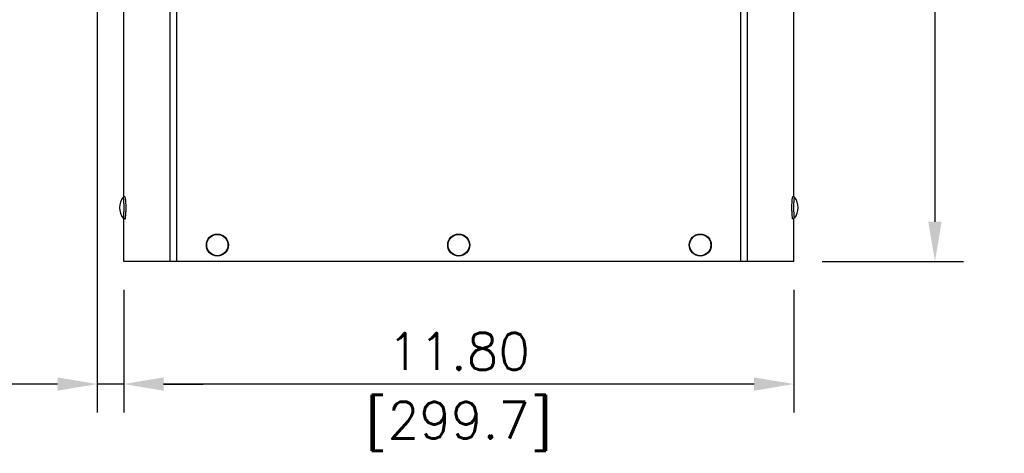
# Model space of a CAD drawing. Extents: x 750.1 to 849, y -105.5 to -34.2.
# Tile 3 of 19: x 771 to 788.3, y -80.2 to -72.6. Entities that reach past the tile are written whole.
import ezdxf

# ---------------------------------------------------------------- set-up
doc = ezdxf.new("R2010")
doc.units = 0
doc.header["$LTSCALE"] = 4
doc.header["$MEASUREMENT"] = 0
doc.layers.get('0').update_dxf_attribs({"linetype": 'CONTINUOUS'})
doc.layers.get('DEFPOINTS').update_dxf_attribs({"linetype": 'CONTINUOUS'})
doc.layers.add('Dimensions', color=140, linetype='CONTINUOUS')
doc.styles.add('ROMANS', font='romans.shx')
doc.dimstyles.new('FSTD1', dxfattribs={"dimtxt": 0.65, "dimasz": 0.7, "dimexe": 0.5, "dimexo": 0.5, "dimgap": 0.25, "dimtad": 1, "dimzin": 1, "dimdsep": 46, "dimtxsty": 'ROMANS', "dimcen": 0.5, "dimadec": 0, "dimazin": 0, "dimtfac": 1, "dimtmove": 0, "dimatfit": 3, "dimfxl": 1, "dimtolj": 1, "dimarcsym": 1})

# ---------------------------------------------------------------- blocks, each defined once
blk = doc.blocks.new('*D0')
at = {"layer": 'DEFPOINTS', "color": 0, "transparency": 16777216}
for p in [(784.475, -44.859), (784.589, -76.859), (787.073, -76.859)]:
    blk.add_point(p, dxfattribs=at)
at = {"layer": 'Dimensions', "color": 0, "lineweight": -2, "transparency": 16777216}
for p, q in [((784.975, -44.859), (787.573, -44.859)), ((787.073, -45.559), (787.073, -76.159)), ((785.089, -76.859), (787.573, -76.859))]:
    blk.add_line(p, q, dxfattribs=at)
at = {"layer": 'Dimensions', "color": 0, "transparency": 16777216}
for points in [[(786.956, -45.559), (787.19, -45.559), (787.073, -44.859)], [(786.956, -76.159), (787.19, -76.159), (787.073, -76.859)]]:
    blk.add_solid(points, dxfattribs=at)
at = {"layer": 'Dimensions', "color": 0, "transparency": 16777216, "char_height": 0.65, "attachment_point": 5, "rotation": 90, "style": 'ROMANS'}
for s, insert in [('\\A1;[812.8]', (787.818, -60.859)), ('\\A1;32.00', (786.498, -60.859))]:
    blk.add_mtext(s, dxfattribs=dict(at, insert=insert))
blk = doc.blocks.new('*D1')
at = {"layer": 'DEFPOINTS', "color": 0, "transparency": 16777216}
for p in [(772.789, -76.859), (784.589, -76.859), (772.789, -79.019)]:
    blk.add_point(p, dxfattribs=at)
at = {"layer": 'Dimensions', "color": 0, "lineweight": -2, "transparency": 16777216}
for p, q in [((772.789, -77.359), (772.789, -79.519)), ((784.589, -77.359), (784.589, -79.519)), ((783.889, -79.019), (773.489, -79.019))]:
    blk.add_line(p, q, dxfattribs=at)
at = {"layer": 'Dimensions', "color": 0, "transparency": 16777216}
for points in [[(773.489, -78.902), (773.489, -79.136), (772.789, -79.019)], [(783.889, -78.902), (783.889, -79.136), (784.589, -79.019)]]:
    blk.add_solid(points, dxfattribs=at)
at = {"layer": 'Dimensions', "color": 0, "transparency": 16777216, "char_height": 0.65, "attachment_point": 5, "style": 'ROMANS'}
for s, insert in [('\\A1;11.80', (778.689, -78.444)), ('\\A1;[299.7]', (778.689, -79.764))]:
    blk.add_mtext(s, dxfattribs=dict(at, insert=insert))
blk = doc.blocks.new('*D2')
at = {"layer": 'DEFPOINTS', "color": 0, "transparency": 16777216}
for p in [(772.322, -71.439), (772.789, -76.859), (772.322, -79.019)]:
    blk.add_point(p, dxfattribs=at)
at = {"layer": 'Dimensions', "color": 0, "lineweight": -2, "transparency": 16777216}
for p, q in [((772.322, -71.939), (772.322, -79.519)), ((772.789, -77.359), (772.789, -79.519)), ((771.622, -79.019), (767.667, -79.019)), ((772.789, -79.019), (772.322, -79.019)), ((773.489, -79.019), (774.189, -79.019))]:
    blk.add_line(p, q, dxfattribs=at)
at = {"layer": 'Dimensions', "color": 0, "transparency": 16777216}
for points in [[(771.622, -78.902), (771.622, -79.136), (772.322, -79.019)], [(773.489, -78.902), (773.489, -79.136), (772.789, -79.019)]]:
    blk.add_solid(points, dxfattribs=at)
at = {"layer": 'Dimensions', "color": 0, "transparency": 16777216, "char_height": 0.65, "attachment_point": 5, "style": 'ROMANS'}
for s, insert in [('\\A1;0.47', (769.294, -78.444)), ('\\A1;[11.9]', (769.294, -79.764))]:
    blk.add_mtext(s, dxfattribs=dict(at, insert=insert))

msp = doc.modelspace()

# ---------------------------------------------------------------- linework, layer by layer
for p, q in [((773.607, -76.859), (773.607, -47.303)), ((773.723, -76.859), (773.723, -47.303)), ((783.655, -76.859), (783.655, -47.303)), ((783.771, -76.859), (783.771, -47.303)), ((772.789, -75.715), (772.789, -71.539)), ((784.589, -75.715), (784.589, -72.103)), ((772.789, -76.859), (772.789, -76.102)), ((784.589, -76.859), (784.589, -76.102)), ((773.607, -76.859), (772.789, -76.859)), ((773.723, -76.859), (773.607, -76.859)), ((783.655, -76.859), (773.723, -76.859)), ((783.771, -76.859), (783.655, -76.859)), ((784.589, -76.859), (783.771, -76.859))]:
    msp.add_line(p, q)
for centre, radius in [((774.437, -76.569), 0.194), ((774.437, -76.569), 0.187), ((778.687, -76.569), 0.194), ((778.687, -76.569), 0.187), ((782.94, -76.569), 0.194), ((782.94, -76.569), 0.187)]:
    msp.add_circle(centre, radius)
for centre, start, end in [((773.016, -75.909), 142.2875, 217.7125), ((784.362, -75.909), 0, 37.7125), ((784.362, -75.909), 322.2875, 0)]:
    msp.add_arc(centre, 0.303, start, end)
for points, knots in [([(772.817, -75.737), (772.817, -75.734), (772.815, -75.73), (772.812, -75.723), (772.804, -75.716), (772.793, -75.713), (772.784, -75.716), (772.778, -75.721), (772.777, -75.723), (772.776, -75.724)], [0, 0, 0, 0, 0.218943, 0.408179, 0.559699, 0.688008, 0.81698, 0.92784, 1, 1, 1, 1]), ([(784.595, -75.718), (784.593, -75.717), (784.59, -75.714), (784.58, -75.714), (784.572, -75.717), (784.566, -75.722), (784.563, -75.729), (784.56, -75.737), (784.557, -75.752), (784.553, -75.778), (784.551, -75.811), (784.549, -75.851), (784.549, -75.885), (784.549, -75.903), (784.549, -75.909)], [0, 0, 0, 0, 0.025143, 0.064525, 0.102351, 0.13672, 0.177435, 0.249003, 0.383927, 0.521608, 0.666588, 0.808744, 0.950025, 1, 1, 1, 1]), ([(784.549, -75.909), (784.549, -75.917), (784.549, -75.937), (784.55, -75.973), (784.551, -76.011), (784.554, -76.044), (784.557, -76.069), (784.56, -76.083), (784.565, -76.093), (784.573, -76.101), (784.583, -76.104), (784.589, -76.102), (784.593, -76.101)], [0, 0, 0, 0, 0.074671, 0.217607, 0.360998, 0.505, 0.650614, 0.802051, 0.874142, 0.917814, 0.958192, 1, 1, 1, 1]), ([(772.773, -76.089), (772.774, -76.089), (772.774, -76.092), (772.777, -76.096), (772.786, -76.102), (772.797, -76.103), (772.805, -76.1), (772.811, -76.095), (772.814, -76.089), (772.816, -76.086), (772.816, -76.084)], [0, 0, 0, 0, 0.007181, 0.192217, 0.33361, 0.462118, 0.586219, 0.698022, 0.82918, 1, 1, 1, 1])]:
    msp.add_open_spline(points, degree=3, knots=knots)
for points, weights in [([(772.778, -75.722), (772.777, -75.722), (772.776, -75.723)], [1, 0.998101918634, 1]), ([(784.601, -75.723), (784.601, -75.723), (784.6, -75.722)], [1, 0.99960545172, 1]), ([(784.6, -75.722), (784.6, -75.722), (784.6, -75.722)], [1, 0.999607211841, 1]), ([(772.81, -76.097), (772.817, -76.142), (772.821, -76.06)], [1, 0.722143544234, 1]), ([(784.557, -76.065), (784.561, -76.139), (784.568, -76.097)], [1, 0.744777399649, 1]), ([(784.6, -76.095), (784.601, -76.095), (784.601, -76.094)], [1, 0.999192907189, 1])]:
    msp.add_rational_spline(points, weights, degree=2)
for points, weights in [([(772.776, -76.094), (772.793, -76.116), (772.794, -75.919), (772.795, -75.722), (772.778, -75.722)], [1, 0.68698930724, 1, 0.68698930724, 1]), ([(772.818, -76.077), (772.829, -76.045), (772.829, -75.913), (772.829, -75.782), (772.818, -75.742)], [1, 0.798396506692, 1, 0.798396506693, 1]), ([(784.6, -75.722), (784.583, -75.722), (784.583, -75.912), (784.584, -76.101), (784.6, -76.095)], [1, 0.70144831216, 1, 0.701448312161, 1])]:
    msp.add_rational_spline(points, weights, degree=2, knots=[0, 0, 0, 0.5, 0.5, 1, 1, 1])

# ---------------------------------------------------------------- dimensions: what is measured, and where the dimension line sits
at = {"layer": 'Dimensions'}
dim = msp.add_linear_dim(base=(787.073, -76.859), p1=(784.475, -44.859), p2=(784.589, -76.859), angle=90, dimstyle='FSTD1', override={"dimscale": 0, "dimpost": '\\X', "dimtix": 0, "dimtofl": 1, "dimtmove": 0, "dimatfit": 3}, dxfattribs=at)
dim.commit()
dim.dimension.update_dxf_attribs({"geometry": '*D0', "text_midpoint": (787.073, -60.859)})
for base, p1, p2, picture, middle in [((772.322, -79.019), (772.789, -76.859), (772.322, -71.439), '*D2', (769.294, -79.019)), ((772.789, -79.019), (784.589, -76.859), (772.789, -76.859), '*D1', (778.689, -79.019))]:
    dim = msp.add_linear_dim(base=base, p1=p1, p2=p2, dimstyle='FSTD1', override={"dimscale": 0, "dimpost": '\\X', "dimtix": 0, "dimtofl": 1, "dimtmove": 0, "dimatfit": 3}, dxfattribs=at)
    dim.commit()
    dim.dimension.update_dxf_attribs({"geometry": picture, "text_midpoint": middle})

doc.saveas('drawing.dxf')
